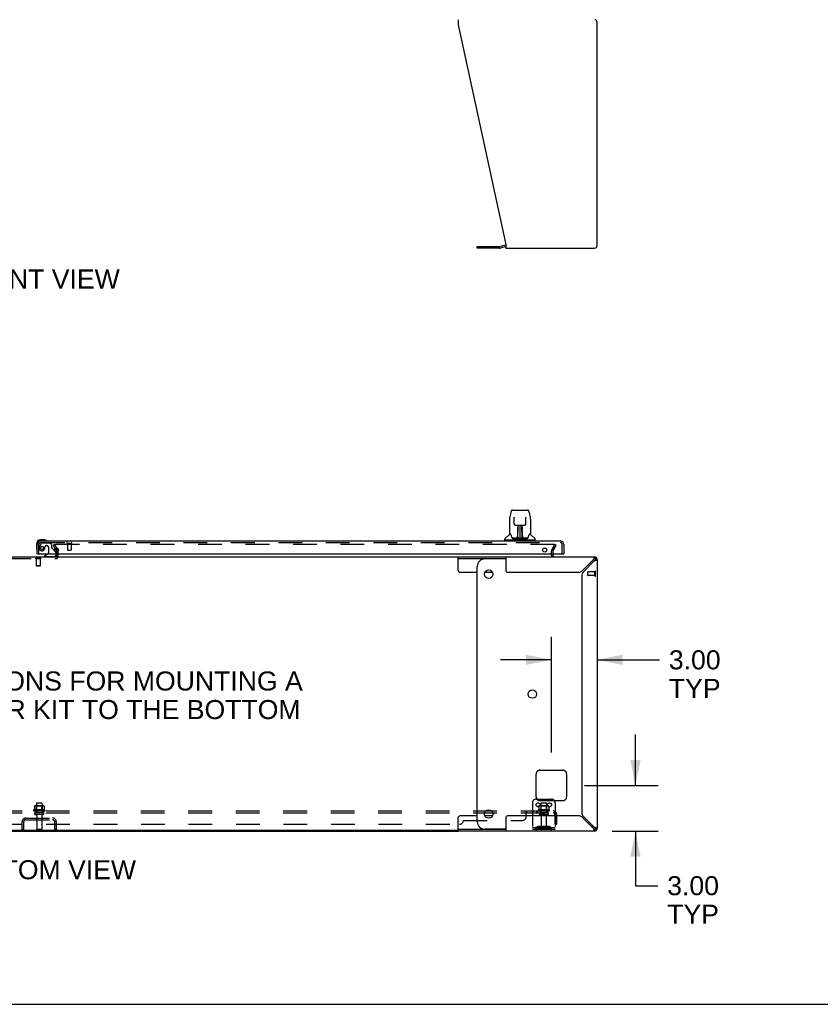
# Model space of a CAD drawing. Header units: inches. Extents: x 0 to 283, y 0 to 183.
# Tile 3 of 79: x 89 to 141, y 0 to 65. Entities that reach past the tile are written whole.
import ezdxf

# ---------------------------------------------------------------- set-up
doc = ezdxf.new("R2010")
doc.units = ezdxf.units.IN
doc.header["$LTSCALE"] = 15.583333
doc.header["$MEASUREMENT"] = 0
doc.linetypes.add('HIDDEN', pattern=[0.2, 0.1, -0.1])
doc.layers.get('0').update_dxf_attribs({"linetype": 'CONTINUOUS'})
for name, color, linetype in [('DEFAULT_2', 8, 'HIDDEN'), ('DIMENSIONS', 7, 'CONTINUOUS'), ('MAIN_DOOR_ASSEMBLY', 7, 'CONTINUOUS'), ('SUBPANEL', 7, 'CONTINUOUS')]:
    doc.layers.add(name, color=color, linetype=linetype)
doc.styles.get("Standard").update_dxf_attribs({"font": 'arial.ttf'})
doc.dimstyles.new('DIMSTYLE_1', dxfattribs={"dimtxt": 1.25, "dimasz": 1.666667, "dimexe": 0.09, "dimexo": 0.07, "dimgap": 0.0375, "dimtad": 0, "dimtih": 1, "dimtoh": 1, "dimzin": 4, "dimdsep": 46, "dimtxsty": 'Standard', "dimblk": '_FILLED', "dimblk1": '_FILLED', "dimblk2": '_FILLED', "dimcen": 0.09, "dimadec": 3, "dimazin": 1, "dimtfac": 1, "dimtdec": 3, "dimtofl": 0, "dimtmove": 0, "dimatfit": 3, "dimldrblk": '_FILLED', "dimfxl": 0, "dimtolj": 1, "dimtzin": 4, "dimarcsym": 0})

# ---------------------------------------------------------------- blocks, each defined once
blk = doc.blocks.new('_FILLED')
at = {"color": 0, "linetype": 'ByBlock'}
blk.add_solid([(0, 0), (-1, 0.2), (-1, -0.2)], dxfattribs=at)
blk = doc.blocks.new('*D12')
at = {"layer": 'DIMENSIONS', "color": 2, "linetype": 'Continuous'}
for p, q in [((123.7, 16.535), (123.7, 24.114)), ((123.7, 22.614), (120.367, 22.614)), ((126.7, 22.614), (130.784, 22.614))]:
    blk.add_line(p, q, dxfattribs=at)
at = {"layer": 'DIMENSIONS', "color": 2, "linetype": 'Continuous', "xscale": 1.6666666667, "yscale": 1.6666666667, "zscale": 1.6666666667}
blk.add_blockref('_FILLED', (123.7, 22.614), dxfattribs=at)
at = {"layer": 'DIMENSIONS', "color": 2, "linetype": 'Continuous', "xscale": 1.6666666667, "yscale": 1.6666666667, "zscale": 1.6666666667, "rotation": 180}
blk.add_blockref('_FILLED', (126.7, 22.614), dxfattribs=at)
at = {"layer": 'DIMENSIONS', "color": 2, "linetype": 'Continuous', "insert": (131.409, 23.239), "char_height": 1.25, "width": 3.39684, "attachment_point": 1, "line_spacing_factor": 0.9}
blk.add_mtext('3.00\\PTYP', dxfattribs=at)
blk = doc.blocks.new('*D13')
at = {"layer": 'DIMENSIONS', "color": 2, "linetype": 'Continuous'}
for p, q in [((129.218, 14.368), (129.218, 17.702)), ((125.867, 14.368), (130.718, 14.368)), ((127.678, 11.368), (130.718, 11.368)), ((129.218, 11.368), (129.218, 7.788)), ((129.218, 7.788), (130.676, 7.788))]:
    blk.add_line(p, q, dxfattribs=at)
at = {"layer": 'DIMENSIONS', "color": 2, "linetype": 'Continuous', "xscale": 1.6666666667, "yscale": 1.6666666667, "zscale": 1.6666666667}
for p, rotation in [((129.218, 14.368), 270), ((129.218, 11.368), 90)]:
    blk.add_blockref('_FILLED', p, dxfattribs=dict(at, rotation=rotation))
at = {"layer": 'DIMENSIONS', "color": 2, "linetype": 'Continuous', "insert": (131.301, 8.413), "char_height": 1.25, "width": 3.39684, "attachment_point": 1, "line_spacing_factor": 0.9}
blk.add_mtext('3.00\\PTYP', dxfattribs=at)

msp = doc.modelspace()

# ---------------------------------------------------------------- linework, layer by layer
at = {"color": 3, "linetype": 'Continuous'}
for p, q in [((117.577, 64.638), (117.577, 64.298)), ((117.577, 64.298), (120.7, 49.887)), ((126.7, 49.805), (126.7, 64.472)), ((120.683, 49.841), (120.334, 49.747)), ((120.7, 49.887), (120.7, 49.638)), ((118.831, 49.745), (120.318, 49.745)), ((120.7, 49.638), (126.533, 49.638)), ((117.577, 29.368), (126.533, 29.368)), ((120.7, 29.368), (120.7, 28.493)), ((123.804, 29.453), (123.804, 29.572)), ((126.457, 29.202), (125.688, 28.433)), ((125.764, 28.357), (126.533, 29.126)), ((126.585, 29.141), (126.609, 29.149)), ((126.7, 29.202), (126.7, 11.535)), ((120.825, 28.368), (125.533, 28.368)), ((125.7, 28.201), (125.7, 12.536)), ((125.533, 12.368), (120.825, 12.368)), ((125.688, 12.304), (126.457, 11.535)), ((126.533, 11.611), (125.764, 12.38)), ((120.7, 12.243), (120.7, 11.368)), ((62.823, 11.368), (117.577, 11.368)), ((126.533, 11.368), (117.577, 11.368)), ((126.473, 11.483), (126.48, 11.459))]:
    msp.add_line(p, q, dxfattribs=at)
at = {"color": 7, "linetype": 'Continuous'}
for p, q in [((118.831, 49.641), (118.831, 49.745)), ((120.318, 49.641), (118.831, 49.641)), ((120.7, 49.738), (120.361, 49.647)), ((91.028, 30.169), (91.028, 30.168)), ((91.028, 30.168), (91.029, 30.167)), ((91.028, 30.116), (91.028, 30.168)), ((91.131, 29.936), (91.201, 29.815)), ((91.221, 29.691), (91.221, 29.773)), ((62.823, 29.368), (117.577, 29.368)), ((91.221, 29.572), (91.221, 29.42)), ((91.221, 29.368), (91.221, 29.379)), ((117.577, 28.493), (117.577, 29.368)), ((117.577, 29.264), (120.7, 29.264)), ((120.7, 29.243), (119.331, 29.243)), ((123.731, 29.368), (123.814, 29.413)), ((126.533, 29.264), (126.533, 29.368)), ((126.651, 29.32), (126.578, 29.246)), ((126.7, 29.202), (126.596, 29.202)), ((118.831, 11.993), (118.831, 28.743)), ((117.702, 28.368), (118.831, 28.368)), ((119.33, 28.368), (119.833, 28.368)), ((118.831, 12.368), (117.702, 12.368)), ((119.833, 12.368), (119.33, 12.368)), ((117.577, 11.368), (117.577, 12.243)), ((117.577, 11.42), (62.823, 11.42)), ((120.7, 11.472), (117.577, 11.472)), ((120.7, 11.493), (119.331, 11.493)), ((126.533, 11.368), (126.533, 11.472)), ((126.651, 11.417), (126.578, 11.491)), ((126.596, 11.535), (126.7, 11.535)), ((0, 0), (283.333, 0))]:
    msp.add_line(p, q, dxfattribs=at)
for points in [[(91.028, 30.168), (91.028, 30.169), (91.029, 30.17), (91.029, 30.172), (91.03, 30.173), (91.031, 30.175), (91.032, 30.176), (91.033, 30.177), (91.035, 30.178), (91.036, 30.179), (91.038, 30.18)], [(91.03, 30.162), (91.029, 30.164), (91.029, 30.165), (91.029, 30.167), (91.028, 30.168)], [(91.032, 30.176), (91.031, 30.175), (91.03, 30.173)], [(91.04, 30.181), (91.038, 30.18), (91.036, 30.179), (91.035, 30.178), (91.033, 30.177)], [(91.04, 30.181), (91.042, 30.181), (91.043, 30.181)], [(91.213, 29.789), (91.21, 29.796), (91.207, 29.802), (91.204, 29.809), (91.201, 29.815)], [(91.221, 29.773), (91.22, 29.775), (91.219, 29.778), (91.218, 29.781), (91.217, 29.784), (91.215, 29.787), (91.213, 29.789)], [(126.495, 29.246), (126.488, 29.239), (126.48, 29.23), (126.473, 29.221), (126.465, 29.212), (126.457, 29.202)], [(126.533, 29.264), (126.526, 29.264), (126.518, 29.261), (126.511, 29.258), (126.503, 29.252), (126.495, 29.246)], [(126.533, 29.126), (126.543, 29.133), (126.553, 29.141), (126.562, 29.149), (126.57, 29.156), (126.578, 29.164), (126.584, 29.171), (126.589, 29.179), (126.593, 29.187), (126.595, 29.194), (126.596, 29.202)], [(126.457, 11.535), (126.465, 11.525), (126.473, 11.516), (126.48, 11.506), (126.488, 11.498), (126.495, 11.491), (126.503, 11.484), (126.511, 11.479), (126.518, 11.475), (126.526, 11.473), (126.533, 11.472)], [(126.578, 11.573), (126.57, 11.581), (126.562, 11.588), (126.553, 11.596), (126.543, 11.603), (126.533, 11.611)], [(126.596, 11.535), (126.595, 11.542), (126.593, 11.55), (126.589, 11.558), (126.584, 11.565), (126.578, 11.573)]]:
    msp.add_lwpolyline(points, dxfattribs=at)
at = {"color": 3, "linetype": 'Continuous'}
for points in [[(123.805, 29.399), (123.805, 29.399), (123.804, 29.398), (123.803, 29.397), (123.802, 29.396), (123.8, 29.394), (123.799, 29.393), (123.797, 29.392), (123.796, 29.39), (123.794, 29.389), (123.792, 29.388), (123.79, 29.386), (123.788, 29.384), (123.786, 29.383), (123.784, 29.381), (123.781, 29.38), (123.779, 29.378), (123.777, 29.377), (123.775, 29.376), (123.773, 29.375), (123.771, 29.374), (123.769, 29.373), (123.768, 29.372), (123.766, 29.372), (123.765, 29.371), (123.763, 29.371), (123.762, 29.37), (123.761, 29.37), (123.76, 29.369), (123.758, 29.369), (123.757, 29.369), (123.756, 29.369), (123.755, 29.369), (123.754, 29.369), (123.754, 29.368), (123.753, 29.368), (123.752, 29.368)], [(123.814, 29.413), (123.814, 29.413), (123.814, 29.413), (123.814, 29.413), (123.814, 29.412), (123.814, 29.412), (123.814, 29.412), (123.814, 29.412), (123.814, 29.411), (123.814, 29.411), (123.814, 29.411), (123.814, 29.41), (123.814, 29.41), (123.813, 29.41), (123.813, 29.409), (123.813, 29.409), (123.813, 29.408), (123.813, 29.408), (123.812, 29.408), (123.812, 29.407), (123.812, 29.407), (123.811, 29.406), (123.811, 29.405), (123.81, 29.405), (123.81, 29.404), (123.809, 29.404), (123.809, 29.403), (123.808, 29.402), (123.807, 29.401), (123.807, 29.401), (123.806, 29.4), (123.805, 29.399)], [(126.48, 29.278), (126.473, 29.253), (126.465, 29.228), (126.457, 29.202)], [(126.533, 29.368), (126.526, 29.366), (126.518, 29.36), (126.511, 29.35), (126.503, 29.337), (126.495, 29.32), (126.488, 29.3), (126.48, 29.278)], [(126.533, 29.126), (126.56, 29.133), (126.585, 29.141)], [(126.609, 29.149), (126.631, 29.156), (126.651, 29.164), (126.668, 29.171), (126.682, 29.179), (126.692, 29.187), (126.698, 29.194), (126.7, 29.202)], [(126.457, 11.535), (126.465, 11.509), (126.473, 11.483)], [(126.48, 11.459), (126.488, 11.437), (126.495, 11.417), (126.503, 11.4), (126.511, 11.387), (126.518, 11.377), (126.526, 11.37), (126.533, 11.368)], [(126.609, 11.588), (126.585, 11.596), (126.56, 11.603), (126.533, 11.611)], [(126.7, 11.535), (126.698, 11.542), (126.692, 11.55), (126.682, 11.558), (126.668, 11.565), (126.651, 11.573), (126.631, 11.581), (126.609, 11.588)]]:
    msp.add_lwpolyline(points, dxfattribs=at)
at = {"color": 7, "linetype": 'Continuous'}
for centre in [(119.581, 28.243), (122.448, 20.368), (119.581, 12.493)]:
    msp.add_circle(centre, 0.281, dxfattribs=at)
at = {"color": 3, "linetype": 'Continuous'}
for centre, radius, start, end in [((126.533, 64.472), 0.167, 0, 81), ((120.726, 49.68), 0.167, 98.96098, 105), ((126.533, 49.805), 0.167, 270, 360), ((120.318, 49.807), 0.0625, 270, 285), ((91.171, 29.418), 0.05, 279.97403, 350.02597), ((123.889, 29.453), 0.085, 180, 270), ((126.533, 29.202), 0.167, 0, 90), ((120.825, 28.493), 0.125, 180, 270), ((125.533, 28.588), 0.22, 270, 315), ((125.92, 28.201), 0.22, 135, 180), ((120.825, 12.243), 0.125, 90, 180), ((125.533, 12.148), 0.22, 45, 90), ((125.92, 12.536), 0.22, 180, 225), ((126.533, 11.535), 0.167, 270, 360)]:
    msp.add_arc(centre, radius, start, end, dxfattribs=at)
at = {"color": 7, "linetype": 'Continuous'}
for centre, radius, start, end in [((120.318, 49.807), 0.167, 270, 285), ((91.171, 29.418), 0.05, 270, 279.97403), ((91.191, 29.398), 0.03, 270, 342), ((91.171, 29.418), 0.05, 350.02597, 360), ((119.331, 28.743), 0.5, 90, 180), ((123.889, 29.453), 0.189, 180, 206.72804), ((126.533, 29.202), 0.0625, 0, 90), ((117.702, 28.493), 0.125, 180, 270), ((117.702, 12.243), 0.125, 90, 180), ((119.331, 11.993), 0.5, 180, 270), ((126.073, 11.993), 0.5, 308.93779, 321.30402), ((126.533, 11.535), 0.0625, 270, 360)]:
    msp.add_arc(centre, radius, start, end, dxfattribs=at)
at = {"layer": 'DEFAULT_2', "color": 8, "linetype": 'HIDDEN'}
for p, q in [((91.11, 30.181), (91.02, 30.129)), ((91.217, 29.789), (91.02, 30.129)), ((123.882, 30.181), (91.043, 30.181)), ((91.307, 29.841), (91.11, 30.181)), ((91.221, 29.572), (91.221, 29.773)), ((91.325, 29.418), (91.325, 29.773)), ((123.7, 29.453), (123.7, 29.773)), ((123.718, 29.841), (123.914, 30.181)), ((123.9, 30.156), (123.718, 29.841)), ((123.804, 29.572), (123.804, 29.773)), ((123.808, 29.789), (124.005, 30.129)), ((124.005, 30.129), (123.914, 30.181)), ((87.979, 29.264), (91.171, 29.264)), ((89.84, 29.268), (89.84, 29.25)), ((90.177, 29.268), (89.84, 29.268)), ((90.177, 29.25), (89.84, 29.25)), ((89.885, 29.25), (89.885, 28.778)), ((90.133, 29.25), (90.133, 28.778)), ((90.177, 29.268), (90.177, 29.25)), ((91.221, 29.418), (91.221, 29.42)), ((89.895, 28.768), (89.885, 28.778)), ((90.133, 28.778), (89.885, 28.778)), ((90.123, 28.768), (89.895, 28.768)), ((90.123, 28.768), (90.133, 28.778)), ((126.096, 28.15), (126.096, 28.378)), ((126.553, 28.388), (126.106, 28.388)), ((126.553, 28.14), (126.106, 28.14)), ((126.553, 28.122), (126.553, 28.406)), ((126.596, 28.122), (126.596, 28.406)), ((122.7, 13.618), (122.7, 15.118)), ((122.95, 15.368), (124.45, 15.368)), ((124.7, 15.118), (124.7, 13.618)), ((89.756, 13.012), (89.756, 12.794)), ((90.331, 13.033), (89.819, 13.033)), ((89.891, 13.013), (89.871, 13.033)), ((89.887, 13.167), (89.887, 12.572)), ((90.258, 13.013), (89.891, 13.013)), ((89.891, 12.717), (89.891, 13.013)), ((90.232, 13.197), (89.917, 13.197)), ((90.258, 13.013), (90.278, 13.033)), ((90.258, 12.717), (90.258, 13.013)), ((90.262, 13.167), (90.262, 12.572)), ((90.394, 13.012), (90.394, 12.794)), ((122.45, 13.222), (122.45, 11.472)), ((122.7, 13.472), (123.7, 13.472)), ((122.881, 13.012), (122.881, 12.794)), ((123.456, 13.033), (122.944, 13.033)), ((124.45, 13.368), (122.95, 13.368)), ((123.016, 13.013), (122.996, 13.033)), ((123.012, 13.167), (123.012, 12.572)), ((123.383, 13.013), (123.016, 13.013)), ((123.016, 12.717), (123.016, 13.013)), ((123.357, 13.197), (123.042, 13.197)), ((123.383, 13.013), (123.403, 13.033)), ((123.383, 12.717), (123.383, 13.013)), ((123.387, 13.167), (123.387, 12.572)), ((123.519, 13.012), (123.519, 12.794)), ((123.95, 13.222), (123.95, 11.472)), ((90.431, 12.767), (89.719, 12.767)), ((89.741, 12.697), (90.409, 12.697)), ((90.332, 12.572), (89.817, 12.572)), ((90.332, 12.462), (89.817, 12.462)), ((89.891, 12.717), (89.871, 12.697)), ((90.258, 12.717), (89.891, 12.717)), ((89.91, 12.4), (89.91, 11.502)), ((90.24, 12.4), (90.24, 11.502)), ((90.258, 12.717), (90.278, 12.697)), ((123.556, 12.767), (122.844, 12.767)), ((122.866, 12.697), (123.534, 12.697)), ((123.457, 12.572), (122.942, 12.572)), ((123.457, 12.462), (122.942, 12.462)), ((123.016, 12.717), (122.996, 12.697)), ((123.383, 12.717), (123.016, 12.717)), ((123.035, 12.4), (123.035, 11.502)), ((123.365, 12.4), (123.365, 11.502)), ((123.383, 12.717), (123.403, 12.697)), ((88.95, 11.472), (88.95, 11.976)), ((89.054, 11.976), (89.054, 11.472)), ((89.196, 12.222), (90.953, 12.222)), ((89.196, 12.118), (90.953, 12.118)), ((90.241, 12.222), (90.241, 12.118)), ((91.096, 11.472), (91.096, 11.976)), ((91.2, 11.472), (91.2, 11.976)), ((122.793, 11.645), (122.725, 11.596)), ((123.54, 11.666), (122.859, 11.666)), ((123.025, 11.666), (123.025, 11.562)), ((123.375, 11.666), (123.375, 11.562)), ((123.607, 11.645), (123.675, 11.596)), ((88.95, 11.472), (89.054, 11.472)), ((90.21, 11.472), (89.94, 11.472)), ((91.2, 11.472), (91.096, 11.472)), ((123.95, 11.576), (122.45, 11.576)), ((123.95, 11.472), (122.45, 11.472)), ((122.854, 11.561), (122.786, 11.512)), ((123.54, 11.562), (122.859, 11.562)), ((123.546, 11.561), (123.614, 11.512))]:
    msp.add_line(p, q, dxfattribs=at)
for points in [[(123.901, 30.171), (123.899, 30.173), (123.898, 30.174), (123.897, 30.176), (123.895, 30.177), (123.893, 30.178), (123.891, 30.179), (123.889, 30.18), (123.887, 30.18), (123.885, 30.181), (123.882, 30.181)], [(123.902, 30.164), (123.902, 30.163), (123.902, 30.161), (123.902, 30.16), (123.901, 30.158), (123.9, 30.156)], [(123.901, 30.171), (123.901, 30.169), (123.902, 30.167), (123.902, 30.165), (123.902, 30.164)], [(89.762, 13.021), (89.761, 13.02), (89.759, 13.019), (89.758, 13.018), (89.757, 13.017), (89.757, 13.015), (89.756, 13.013), (89.756, 13.012)], [(90.388, 13.021), (90.389, 13.02), (90.391, 13.019), (90.392, 13.018), (90.393, 13.017), (90.393, 13.015), (90.394, 13.013), (90.394, 13.012)], [(122.887, 13.021), (122.886, 13.02), (122.884, 13.019), (122.883, 13.018), (122.882, 13.017), (122.882, 13.015), (122.881, 13.013), (122.881, 13.012)], [(123.513, 13.021), (123.514, 13.02), (123.516, 13.019), (123.517, 13.018), (123.518, 13.017), (123.518, 13.015), (123.519, 13.013), (123.519, 13.012)], [(89.756, 12.794), (89.756, 12.793), (89.756, 12.791), (89.755, 12.79), (89.755, 12.79), (89.755, 12.789), (89.754, 12.788), (89.754, 12.788), (89.754, 12.787), (89.753, 12.787), (89.753, 12.787), (89.753, 12.786), (89.752, 12.786), (89.752, 12.786), (89.752, 12.786), (89.752, 12.786), (89.751, 12.785), (89.751, 12.785), (89.751, 12.785)], [(90.399, 12.785), (90.399, 12.785), (90.399, 12.785), (90.398, 12.786), (90.398, 12.786), (90.398, 12.786), (90.397, 12.786), (90.397, 12.786), (90.397, 12.787), (90.397, 12.787), (90.396, 12.787), (90.396, 12.788), (90.395, 12.788), (90.395, 12.789), (90.395, 12.79), (90.394, 12.79), (90.394, 12.791), (90.394, 12.793), (90.394, 12.794)], [(122.881, 12.794), (122.881, 12.793), (122.881, 12.791), (122.88, 12.79), (122.88, 12.79), (122.88, 12.789), (122.879, 12.788), (122.879, 12.788), (122.879, 12.787), (122.878, 12.787), (122.878, 12.787), (122.878, 12.786), (122.877, 12.786), (122.877, 12.786), (122.877, 12.786), (122.877, 12.786), (122.876, 12.785), (122.876, 12.785), (122.876, 12.785)], [(123.524, 12.785), (123.524, 12.785), (123.524, 12.785), (123.523, 12.786), (123.523, 12.786), (123.523, 12.786), (123.522, 12.786), (123.522, 12.786), (123.522, 12.787), (123.522, 12.787), (123.521, 12.787), (123.521, 12.788), (123.52, 12.788), (123.52, 12.789), (123.52, 12.79), (123.519, 12.79), (123.519, 12.791), (123.519, 12.793), (123.519, 12.794)]]:
    msp.add_lwpolyline(points, dxfattribs=at)
for centre in [(122.825, 13.097), (123.575, 13.097)]:
    msp.add_circle(centre, 0.128, dxfattribs=at)
for centre, radius, start, end in [((91.188, 29.773), 0.033, 0, 30), ((91.188, 29.773), 0.137, 0, 30), ((123.837, 29.773), 0.137, 150, 180), ((123.837, 29.773), 0.033, 150, 180), ((91.171, 29.418), 0.154, 270, 360), ((126.106, 28.378), 0.01, 90, 180), ((126.106, 28.15), 0.01, 180, 270), ((126.574, 28.406), 0.0215, 360, 180), ((126.574, 28.122), 0.0215, 180, 0), ((122.95, 15.118), 0.25, 90, 180), ((124.45, 15.118), 0.25, 0, 90), ((122.95, 13.618), 0.25, 180, 270), ((124.45, 13.618), 0.25, 270, 360), ((89.819, 12.892), 0.141, 90, 113.95), ((89.917, 13.167), 0.03, 90, 180), ((90.232, 13.167), 0.03, 0, 90), ((90.331, 12.892), 0.141, 66.05, 90), ((122.7, 13.222), 0.25, 90, 180), ((122.944, 12.892), 0.141, 90, 113.95), ((123.042, 13.167), 0.03, 90, 180), ((123.357, 13.167), 0.03, 0, 90), ((123.456, 12.892), 0.141, 66.05, 90), ((123.7, 13.222), 0.25, 0, 90), ((89.741, 12.736), 0.0384, 124.44966, 270), ((90.075, 12.167), 0.698, 117.6814, 120.66313), ((89.817, 12.517), 0.055, 90, 270), ((89.847, 12.4), 0.0625, 0, 90), ((90.302, 12.4), 0.0625, 90, 180), ((90.332, 12.517), 0.055, 270, 90), ((90.075, 12.167), 0.698, 59.33687, 62.3186), ((90.409, 12.736), 0.0384, 270, 55.55034), ((122.866, 12.736), 0.0384, 124.44966, 270), ((123.2, 12.167), 0.698, 117.6814, 120.66313), ((122.942, 12.517), 0.055, 90, 270), ((122.972, 12.4), 0.0625, 0, 90), ((123.427, 12.4), 0.0625, 90, 180), ((123.457, 12.517), 0.055, 270, 90), ((123.2, 12.167), 0.698, 59.33687, 62.3186), ((123.534, 12.736), 0.0384, 270, 55.55034), ((89.196, 11.976), 0.246, 90, 180), ((89.196, 11.976), 0.142, 90, 180), ((90.953, 11.976), 0.246, 0, 90), ((90.953, 11.976), 0.142, 0, 90), ((122.859, 11.552), 0.114, 90, 125.75389), ((123.54, 11.552), 0.114, 54.24611, 90), ((89.94, 11.502), 0.03, 180, 270), ((90.21, 11.502), 0.03, 270, 360), ((122.664, 11.68), 0.104, 270, 305.75389), ((122.664, 11.68), 0.208, 270, 305.75389), ((122.859, 11.552), 0.01, 90, 125.75389), ((123.065, 11.502), 0.03, 180, 270), ((123.335, 11.502), 0.03, 270, 360), ((123.54, 11.552), 0.01, 54.24611, 90), ((123.736, 11.68), 0.208, 234.24611, 270), ((123.736, 11.68), 0.104, 234.24611, 270)]:
    msp.add_arc(centre, radius, start, end, dxfattribs=at)
at = {"layer": 'MAIN_DOOR_ASSEMBLY', "color": 7, "linetype": 'Continuous'}
for p, q in [((121.153, 32.442), (122.122, 32.442)), ((120.948, 31.839), (120.948, 30.875)), ((120.948, 31.839), (120.948, 31.839)), ((121.029, 32.288), (120.964, 31.982)), ((121.25, 31.978), (121.25, 31.974)), ((121.25, 31.974), (121.25, 31.969)), ((121.25, 31.969), (121.25, 31.963)), ((121.25, 31.963), (121.25, 31.953)), ((121.258, 31.536), (121.25, 31.953)), ((122.017, 31.536), (122.025, 31.958)), ((122.025, 31.967), (122.025, 31.972)), ((122.025, 31.958), (122.025, 31.967)), ((122.246, 32.288), (122.311, 31.982)), ((122.326, 31.839), (122.326, 30.875)), ((121.338, 31.458), (121.398, 31.458)), ((121.439, 31.459), (121.836, 31.459)), ((121.487, 31.255), (121.488, 31.289)), ((121.487, 31.218), (121.487, 31.255)), ((121.487, 31.18), (121.487, 31.218)), ((121.488, 31.289), (121.488, 31.319)), ((121.494, 31.104), (121.495, 31.179)), ((121.498, 31.459), (121.495, 31.104)), ((121.495, 31.324), (121.495, 31.293)), ((121.495, 31.293), (121.495, 31.258)), ((121.495, 31.258), (121.495, 31.219)), ((121.495, 31.219), (121.495, 31.179)), ((121.495, 31.104), (121.495, 31.084)), ((121.495, 31.084), (121.495, 31.076)), ((121.495, 31.076), (121.496, 31.076)), ((121.511, 31.222), (121.496, 31.222)), ((121.496, 31.215), (121.511, 31.216)), ((121.496, 31.076), (121.496, 30.999)), ((121.5, 30.599), (121.515, 31.459)), ((121.524, 31.459), (121.523, 31.454)), ((121.523, 31.454), (121.523, 31.405)), ((121.637, 31.459), (121.637, 30.588)), ((121.752, 31.405), (121.751, 31.459)), ((121.775, 30.599), (121.76, 31.459)), ((121.779, 31.222), (121.764, 31.222)), ((121.764, 31.216), (121.779, 31.215)), ((121.78, 31.104), (121.777, 31.459)), ((121.779, 31.076), (121.779, 30.999)), ((121.78, 31.239), (121.78, 31.276)), ((121.78, 31.2), (121.78, 31.239)), ((121.781, 31.104), (121.78, 31.2)), ((121.78, 31.084), (121.78, 31.104)), ((121.78, 31.076), (121.78, 31.084)), ((121.781, 31.085), (121.781, 31.095)), ((121.781, 31.057), (121.781, 31.085)), ((121.787, 31.319), (121.787, 31.289)), ((121.787, 31.289), (121.788, 31.255)), ((121.788, 31.255), (121.788, 31.218)), ((121.788, 31.218), (121.788, 31.18)), ((121.877, 31.458), (121.937, 31.458)), ((90.409, 30.486), (90.153, 30.486)), ((90.196, 30.426), (90.153, 30.426)), ((90.447, 30.484), (90.409, 30.486)), ((90.545, 30.44), (90.538, 30.441)), ((120.634, 30.474), (120.634, 30.528)), ((122.634, 30.466), (120.641, 30.466)), ((120.94, 30.851), (120.645, 30.556)), ((120.693, 30.466), (120.693, 30.426)), ((121.017, 30.867), (120.956, 30.867)), ((120.961, 30.859), (121.023, 30.859)), ((121.02, 30.865), (121.02, 30.863)), ((121.485, 30.592), (121.152, 30.592)), ((121.173, 30.584), (122.102, 30.584)), ((121.483, 30.611), (121.486, 30.933)), ((121.486, 30.592), (121.485, 30.592)), ((121.493, 30.907), (121.486, 30.907)), ((121.487, 30.588), (121.486, 30.589)), ((121.489, 30.593), (121.49, 30.591)), ((121.491, 30.611), (121.493, 30.907)), ((121.493, 30.614), (121.494, 30.624)), ((121.493, 30.606), (121.493, 30.614)), ((121.493, 30.605), (121.493, 30.606)), ((121.493, 30.604), (121.493, 30.605)), ((121.493, 30.603), (121.493, 30.604)), ((121.493, 30.602), (121.493, 30.603)), ((121.494, 30.653), (121.496, 30.744)), ((121.494, 30.624), (121.494, 30.653)), ((121.494, 30.624), (121.494, 30.6)), ((121.496, 30.999), (121.496, 30.999)), ((121.496, 30.992), (121.496, 30.999)), ((121.498, 30.992), (121.496, 30.992)), ((121.496, 30.98), (121.496, 30.992)), ((121.496, 30.989), (121.504, 30.989)), ((121.496, 30.744), (121.496, 30.979)), ((121.499, 30.589), (121.504, 30.584)), ((121.51, 30.667), (121.501, 30.667)), ((121.504, 30.592), (121.502, 30.592)), ((121.51, 30.667), (121.509, 30.59)), ((121.509, 30.59), (121.637, 30.588)), ((121.766, 30.59), (121.637, 30.588)), ((121.774, 30.667), (121.765, 30.667)), ((121.766, 30.59), (121.765, 30.667)), ((121.77, 30.584), (121.776, 30.589)), ((121.771, 30.989), (121.779, 30.989)), ((121.773, 30.592), (121.771, 30.592)), ((121.779, 30.992), (121.777, 30.992)), ((121.779, 30.999), (121.779, 30.997)), ((121.779, 30.997), (121.779, 30.986)), ((121.779, 30.986), (121.779, 30.983)), ((121.779, 30.983), (121.779, 30.982)), ((121.779, 30.744), (121.779, 30.98)), ((121.779, 30.744), (121.781, 30.653)), ((121.781, 30.653), (121.781, 30.625)), ((121.781, 30.625), (121.782, 30.613)), ((121.781, 30.6), (121.781, 30.624)), ((121.781, 30.6), (121.781, 30.598)), ((121.782, 30.907), (121.784, 30.611)), ((121.782, 30.613), (121.782, 30.61)), ((121.782, 30.61), (121.782, 30.607)), ((121.782, 30.607), (121.782, 30.605)), ((121.782, 30.605), (121.782, 30.604)), ((121.782, 30.604), (121.782, 30.603)), ((121.782, 30.603), (121.782, 30.602)), ((121.782, 30.602), (121.782, 30.601)), ((121.785, 30.594), (121.786, 30.593)), ((121.785, 30.591), (121.785, 30.593)), ((121.787, 30.586), (121.788, 30.588)), ((121.789, 30.933), (121.792, 30.611)), ((122.123, 30.592), (121.79, 30.592)), ((122.25, 30.856), (122.254, 30.863)), ((122.252, 30.859), (122.314, 30.859)), ((122.254, 30.863), (122.254, 30.863)), ((122.258, 30.867), (122.258, 30.868)), ((122.319, 30.867), (122.258, 30.867)), ((122.335, 30.851), (122.63, 30.556)), ((122.582, 30.466), (122.582, 30.426)), ((122.641, 30.474), (122.641, 30.528)), ((89.89, 30.223), (89.89, 29.967)), ((89.89, 29.967), (89.893, 29.929)), ((89.935, 29.838), (89.937, 29.832)), ((91.069, 29.799), (91.15, 29.719)), ((89.97, 29.572), (89.95, 29.572)), ((90.63, 29.545), (90.392, 29.407)), ((90.392, 29.368), (90.392, 29.407)), ((91.179, 29.572), (91.179, 29.525)), ((124.492, 29.572), (124.512, 29.572))]:
    msp.add_line(p, q, dxfattribs=at)
at = {"layer": 'MAIN_DOOR_ASSEMBLY', "color": 3, "linetype": 'Continuous'}
for p, q in [((90.196, 30.426), (124.266, 30.426)), ((89.95, 29.572), (89.95, 30.18)), ((124.512, 30.18), (124.512, 29.572)), ((89.97, 29.572), (124.492, 29.572))]:
    msp.add_line(p, q, dxfattribs=at)
at = {"layer": 'MAIN_DOOR_ASSEMBLY', "color": 8, "linetype": 'HIDDEN'}
for p, q in [((90.054, 29.572), (90.054, 30.18)), ((90.23, 30.268), (90.129, 30.124)), ((90.196, 30.322), (124.266, 30.322)), ((90.295, 30.301), (90.746, 30.301)), ((90.451, 30.011), (90.451, 30.023)), ((90.582, 30.109), (90.549, 30.109)), ((90.68, 30.011), (90.68, 29.632)), ((90.872, 30.175), (90.746, 30.301)), ((90.872, 30.175), (90.872, 29.996)), ((90.93, 29.938), (91.069, 29.799)), ((91.912, 30.279), (92.196, 30.279)), ((91.93, 30.279), (91.93, 29.832)), ((91.94, 29.822), (92.168, 29.822)), ((92.178, 30.279), (92.178, 29.832)), ((124.408, 29.572), (124.408, 30.18)), ((91.022, 29.368), (90.392, 29.368)), ((91.179, 29.648), (91.179, 29.572))]:
    msp.add_line(p, q, dxfattribs=at)
at = {"layer": 'MAIN_DOOR_ASSEMBLY', "color": 7, "linetype": 'Continuous'}
for points in [[(121.153, 32.442), (121.149, 32.442), (121.136, 32.441), (121.123, 32.437), (121.111, 32.432), (121.099, 32.425), (121.089, 32.417), (121.08, 32.409), (121.072, 32.399), (121.065, 32.388), (121.058, 32.377), (121.052, 32.364), (121.047, 32.351), (121.041, 32.336), (121.036, 32.319), (121.032, 32.301), (121.029, 32.288)], [(122.246, 32.288), (122.243, 32.301), (122.238, 32.319), (122.233, 32.336), (122.228, 32.351), (122.223, 32.365), (122.217, 32.377), (122.21, 32.389), (122.203, 32.399), (122.195, 32.409), (122.185, 32.418), (122.175, 32.426), (122.164, 32.432), (122.151, 32.437), (122.138, 32.441), (122.125, 32.442), (122.122, 32.442)], [(120.964, 31.982), (120.958, 31.952), (120.952, 31.912), (120.949, 31.872), (120.948, 31.839)], [(121.249, 31.981), (121.249, 31.982), (121.249, 31.981), (121.249, 31.981), (121.249, 31.98), (121.25, 31.979), (121.25, 31.978)], [(122.025, 31.972), (122.025, 31.976), (122.025, 31.978), (122.025, 31.979), (122.025, 31.98), (122.026, 31.981), (122.026, 31.981)], [(122.326, 31.839), (122.326, 31.872), (122.322, 31.912), (122.317, 31.952), (122.311, 31.982)], [(121.258, 31.536), (121.258, 31.529), (121.26, 31.518), (121.263, 31.507), (121.268, 31.497), (121.275, 31.488), (121.282, 31.48), (121.291, 31.473), (121.3, 31.467), (121.311, 31.462), (121.321, 31.459), (121.332, 31.458), (121.337, 31.458)], [(121.398, 31.458), (121.407, 31.458), (121.419, 31.458), (121.43, 31.459), (121.439, 31.459)], [(121.487, 31.008), (121.487, 31.031), (121.487, 31.052), (121.487, 31.071), (121.487, 31.089)], [(121.495, 31.324), (121.495, 31.323), (121.494, 31.322), (121.493, 31.32), (121.492, 31.319), (121.49, 31.319), (121.488, 31.319)], [(121.495, 31.084), (121.495, 31.084), (121.496, 31.08), (121.496, 31.076)], [(121.78, 31.276), (121.779, 31.309), (121.779, 31.324)], [(121.779, 31.076), (121.779, 31.08), (121.78, 31.084), (121.78, 31.084)], [(121.782, 30.907), (121.781, 30.986), (121.781, 31.011), (121.781, 31.035), (121.781, 31.057)], [(121.788, 31.089), (121.788, 31.071), (121.788, 31.052), (121.788, 31.031), (121.788, 31.008), (121.788, 30.984), (121.789, 30.933)], [(121.836, 31.459), (121.845, 31.459), (121.856, 31.458), (121.868, 31.458), (121.876, 31.458)], [(121.938, 31.458), (121.944, 31.458), (121.955, 31.46), (121.966, 31.463), (121.976, 31.467), (121.985, 31.473), (121.994, 31.481), (122.001, 31.489), (122.007, 31.499), (122.012, 31.509), (122.015, 31.52), (122.017, 31.53), (122.017, 31.536)], [(121.017, 30.868), (121.016, 30.868), (121.016, 30.868), (121.017, 30.867)], [(121.017, 30.867), (121.017, 30.867), (121.018, 30.866), (121.019, 30.865), (121.02, 30.865)], [(121.02, 30.865), (121.019, 30.866), (121.018, 30.866), (121.018, 30.867), (121.018, 30.867), (121.018, 30.867)], [(121.026, 30.859), (121.024, 30.861), (121.023, 30.862), (121.021, 30.863), (121.02, 30.864), (121.02, 30.865)], [(121.02, 30.863), (121.024, 30.857), (121.038, 30.828), (121.053, 30.793), (121.068, 30.75), (121.084, 30.702), (121.099, 30.655)], [(121.099, 30.655), (121.102, 30.647), (121.107, 30.634), (121.111, 30.624), (121.116, 30.615), (121.122, 30.608)], [(121.122, 30.608), (121.127, 30.602), (121.134, 30.597), (121.141, 30.593), (121.149, 30.592), (121.151, 30.592)], [(121.486, 30.589), (121.486, 30.589), (121.485, 30.589), (121.485, 30.588), (121.484, 30.588), (121.483, 30.587), (121.482, 30.587)], [(121.483, 30.592), (121.485, 30.592), (121.487, 30.593), (121.488, 30.594), (121.489, 30.596), (121.49, 30.598), (121.491, 30.6)], [(121.486, 30.933), (121.486, 30.959), (121.487, 31.008)], [(121.493, 30.6), (121.492, 30.598), (121.492, 30.596), (121.49, 30.594), (121.489, 30.593), (121.487, 30.592), (121.486, 30.592)], [(121.486, 30.592), (121.487, 30.592), (121.488, 30.593), (121.489, 30.593)], [(121.489, 30.593), (121.49, 30.594), (121.491, 30.595), (121.492, 30.596), (121.492, 30.597), (121.492, 30.598), (121.492, 30.598), (121.492, 30.598), (121.493, 30.599), (121.493, 30.599), (121.493, 30.599), (121.493, 30.6), (121.493, 30.6), (121.493, 30.6), (121.493, 30.6), (121.493, 30.601), (121.493, 30.601), (121.493, 30.601), (121.493, 30.602)], [(121.49, 30.593), (121.491, 30.594), (121.493, 30.596)], [(121.493, 30.596), (121.493, 30.598), (121.494, 30.6)], [(121.499, 30.592), (121.498, 30.593), (121.497, 30.593), (121.496, 30.594), (121.495, 30.594), (121.495, 30.595), (121.494, 30.596), (121.493, 30.597), (121.493, 30.597)], [(121.493, 30.596), (121.493, 30.595), (121.493, 30.594), (121.495, 30.592), (121.496, 30.591), (121.498, 30.59), (121.499, 30.589)], [(121.502, 30.592), (121.502, 30.592), (121.501, 30.592), (121.5, 30.592), (121.499, 30.592)], [(121.775, 30.592), (121.774, 30.592), (121.773, 30.592)], [(121.782, 30.597), (121.781, 30.596), (121.781, 30.595), (121.78, 30.595), (121.779, 30.594), (121.778, 30.593), (121.777, 30.592), (121.775, 30.592)], [(121.776, 30.589), (121.777, 30.59), (121.778, 30.591), (121.779, 30.592), (121.78, 30.592), (121.781, 30.593), (121.782, 30.594), (121.782, 30.595), (121.782, 30.595)], [(121.779, 30.982), (121.779, 30.981), (121.779, 30.981), (121.779, 30.98)], [(121.781, 30.598), (121.782, 30.596), (121.783, 30.594), (121.785, 30.593), (121.785, 30.593)], [(121.782, 30.601), (121.782, 30.601), (121.782, 30.6), (121.782, 30.6), (121.782, 30.6), (121.782, 30.6), (121.782, 30.599), (121.782, 30.599), (121.782, 30.599), (121.782, 30.598), (121.783, 30.598), (121.783, 30.597), (121.783, 30.597), (121.783, 30.596), (121.784, 30.595), (121.785, 30.594)], [(121.784, 30.6), (121.785, 30.598), (121.785, 30.596), (121.787, 30.594), (121.788, 30.593), (121.79, 30.592), (121.792, 30.592)], [(121.786, 30.593), (121.787, 30.592), (121.788, 30.592)], [(121.787, 30.586), (121.787, 30.586), (121.787, 30.585), (121.787, 30.585), (121.788, 30.585), (121.788, 30.585), (121.789, 30.585), (121.789, 30.585), (121.79, 30.585), (121.79, 30.586), (121.791, 30.586), (121.792, 30.586), (121.793, 30.587)], [(121.788, 30.592), (121.79, 30.592), (121.79, 30.592)], [(122.124, 30.592), (122.125, 30.592), (122.133, 30.593), (122.14, 30.597), (122.147, 30.601), (122.153, 30.607)], [(122.153, 30.607), (122.158, 30.615), (122.163, 30.623), (122.168, 30.634), (122.173, 30.646), (122.176, 30.655)], [(122.176, 30.655), (122.19, 30.701), (122.206, 30.749), (122.221, 30.791), (122.236, 30.827), (122.25, 30.856)], [(122.255, 30.865), (122.255, 30.864), (122.254, 30.863), (122.252, 30.862), (122.251, 30.861), (122.249, 30.859)], [(122.254, 30.863), (122.255, 30.864), (122.255, 30.865)], [(122.255, 30.865), (122.256, 30.865), (122.257, 30.866), (122.258, 30.867), (122.258, 30.867)], [(122.257, 30.867), (122.257, 30.867), (122.257, 30.867), (122.256, 30.866), (122.256, 30.866), (122.255, 30.865)]]:
    msp.add_lwpolyline(points, dxfattribs=at)
at = {"layer": 'MAIN_DOOR_ASSEMBLY', "color": 8, "linetype": 'HIDDEN'}
msp.add_circle((90.254, 29.959), 0.101, dxfattribs=at)
at = {"layer": 'MAIN_DOOR_ASSEMBLY', "color": 3, "linetype": 'Continuous'}
for centre in [(91.2, 29.822), (123.262, 29.822)]:
    msp.add_circle(centre, 0.133, dxfattribs=at)
at = {"layer": 'MAIN_DOOR_ASSEMBLY', "color": 7, "linetype": 'Continuous'}
for centre, radius, start, end in [((90.153, 30.223), 0.263, 90, 180), ((90.153, 30.223), 0.203, 90, 180), ((90.409, 30.236), 0.25, 59.11011, 90), ((90.53, 30.441), 0.015, 270, 353.62041), ((90.53, 30.438), 0.015, 6.37959, 59.11011), ((120.673, 30.528), 0.0394, 135, 180), ((120.641, 30.474), 0.00787, 180, 270), ((120.961, 30.83), 0.0295, 90, 135), ((120.956, 30.875), 0.00787, 180, 270), ((121.497, 30.592), 0.00787, 182, 258.86947), ((121.498, 30.983), 0.00886, 359, 89), ((121.509, 30.599), 0.00886, 179.00263, 269), ((121.766, 30.599), 0.00886, 271, 1), ((121.777, 30.983), 0.00886, 91, 181), ((121.778, 30.592), 0.00787, 281.13294, 358), ((122.314, 30.83), 0.0295, 45, 90), ((122.319, 30.875), 0.00787, 270, 360), ((122.602, 30.528), 0.0394, 0, 45), ((122.634, 30.474), 0.00787, 270, 360), ((90.14, 29.967), 0.25, 180, 210.88989), ((89.938, 29.846), 0.015, 210.88989, 263.62041), ((89.935, 29.846), 0.015, 276.37959, 360), ((90.58, 29.632), 0.1, 300.09201, 323.45319), ((91.022, 29.525), 0.157, 270, 360), ((91.079, 29.648), 0.1, 27.01754, 45)]:
    msp.add_arc(centre, radius, start, end, dxfattribs=at)
at = {"layer": 'MAIN_DOOR_ASSEMBLY', "color": 3, "linetype": 'Continuous'}
for centre, start, end in [((90.196, 30.18), 90, 180), ((124.266, 30.18), 0, 90)]:
    msp.add_arc(centre, 0.246, start, end, dxfattribs=at)
at = {"layer": 'MAIN_DOOR_ASSEMBLY', "color": 8, "linetype": 'HIDDEN'}
for centre, radius, start, end in [((90.196, 30.18), 0.142, 90, 180), ((90.254, 29.959), 0.187, 163.15611, 342.15176), ((90.444, 29.902), 0.386, 144.9, 163.15611), ((90.295, 30.222), 0.079, 90, 144.9), ((90.058, 30.023), 0.393, 342.07023, 358.3395), ((90.549, 30.011), 0.098, 90, 180), ((90.582, 30.011), 0.098, 0, 90), ((90.911, 29.996), 0.039, 180, 248.39038), ((90.86, 29.867), 0.1, 45, 68.39038), ((91.912, 30.301), 0.0215, 90, 270), ((91.94, 29.832), 0.01, 180, 270), ((92.168, 29.832), 0.01, 270, 360), ((92.196, 30.301), 0.0215, 270, 90), ((124.266, 30.18), 0.142, 0, 90), ((90.58, 29.632), 0.1, 323.45319, 360), ((91.079, 29.648), 0.1, 0, 27.01754)]:
    msp.add_arc(centre, radius, start, end, dxfattribs=at)
at = {"layer": 'SUBPANEL', "color": 8, "linetype": 'HIDDEN'}
for p, q in [((56.231, 12.697), (123.919, 12.697)), ((56.231, 12.572), (123.919, 12.572)), ((89.825, 12.697), (89.825, 12.572)), ((90.325, 12.697), (90.325, 12.572)), ((122.044, 12.322), (122.044, 12.643)), ((122.045, 12.646), (122.047, 12.648)), ((122.079, 12.572), (122.079, 12.697)), ((122.441, 12.697), (122.441, 12.572)), ((122.48, 12.697), (122.48, 12.572)), ((122.722, 12.697), (122.722, 12.572)), ((122.761, 12.697), (122.761, 12.572)), ((122.95, 12.697), (122.95, 12.572)), ((123.45, 12.697), (123.45, 12.572)), ((123.957, 12.643), (123.878, 12.547)), ((123.898, 12.572), (123.899, 12.573)), ((123.919, 12.572), (123.919, 12.697)), ((123.919, 12.46), (123.919, 11.822)), ((124.044, 12.46), (124.044, 11.822)), ((62.481, 11.822), (117.669, 11.822)), ((117.919, 12.072), (121.794, 12.072)), ((124.044, 12.072), (123.919, 12.072)), ((123.919, 11.822), (124.044, 11.822))]:
    msp.add_line(p, q, dxfattribs=at)
for points in [[(122.044, 12.643), (122.045, 12.646), (122.047, 12.648), (122.049, 12.652), (122.051, 12.655), (122.052, 12.659), (122.054, 12.663), (122.057, 12.671)], [(122.044, 12.547), (122.046, 12.547), (122.047, 12.546), (122.049, 12.546), (122.05, 12.547), (122.052, 12.547), (122.054, 12.548), (122.055, 12.549), (122.057, 12.55), (122.058, 12.551), (122.06, 12.553), (122.061, 12.554)], [(122.044, 12.547), (122.046, 12.547), (122.047, 12.546)], [(122.049, 12.546), (122.05, 12.547), (122.052, 12.547), (122.054, 12.548), (122.055, 12.549)], [(122.057, 12.671), (122.059, 12.675), (122.061, 12.678)], [(122.057, 12.55), (122.058, 12.551), (122.06, 12.553), (122.061, 12.554), (122.062, 12.556), (122.063, 12.558), (122.066, 12.562)], [(122.061, 12.678), (122.062, 12.682), (122.064, 12.685), (122.066, 12.688), (122.068, 12.691), (122.07, 12.693)], [(122.066, 12.688), (122.068, 12.691), (122.07, 12.693), (122.072, 12.695), (122.074, 12.696), (122.076, 12.697), (122.078, 12.697), (122.079, 12.697)], [(122.066, 12.562), (122.067, 12.564), (122.069, 12.566), (122.07, 12.567), (122.072, 12.569), (122.073, 12.57), (122.075, 12.571), (122.076, 12.572), (122.078, 12.572), (122.079, 12.572)], [(122.069, 12.566), (122.07, 12.567), (122.072, 12.569), (122.073, 12.57), (122.075, 12.571), (122.076, 12.572), (122.078, 12.572), (122.079, 12.572)], [(122.072, 12.695), (122.074, 12.696), (122.076, 12.697), (122.078, 12.697), (122.079, 12.697)], [(123.878, 12.547), (123.879, 12.547), (123.879, 12.546), (123.88, 12.546), (123.881, 12.547), (123.882, 12.547), (123.883, 12.548), (123.885, 12.549), (123.886, 12.55), (123.888, 12.551), (123.89, 12.553), (123.891, 12.554), (123.895, 12.558)], [(123.895, 12.558), (123.897, 12.56), (123.899, 12.562), (123.902, 12.564), (123.904, 12.566), (123.906, 12.567), (123.909, 12.569), (123.911, 12.57), (123.913, 12.571), (123.915, 12.572), (123.917, 12.572), (123.919, 12.572)], [(123.919, 12.632), (123.919, 12.632), (123.919, 12.632), (123.919, 12.632), (123.919, 12.632), (123.919, 12.631), (123.919, 12.631), (123.919, 12.63), (123.918, 12.63), (123.918, 12.629), (123.918, 12.628), (123.918, 12.628), (123.918, 12.627), (123.918, 12.626), (123.918, 12.625), (123.918, 12.625), (123.917, 12.624), (123.917, 12.623), (123.917, 12.622), (123.917, 12.622), (123.917, 12.621), (123.917, 12.62), (123.916, 12.619), (123.916, 12.618), (123.916, 12.617), (123.916, 12.617), (123.915, 12.616), (123.915, 12.615), (123.915, 12.614), (123.915, 12.613), (123.914, 12.612), (123.914, 12.611), (123.914, 12.61), (123.914, 12.609), (123.913, 12.608), (123.913, 12.608), (123.913, 12.607), (123.912, 12.606), (123.912, 12.605), (123.912, 12.604), (123.911, 12.603), (123.911, 12.602), (123.911, 12.601), (123.91, 12.599), (123.91, 12.598), (123.91, 12.597), (123.909, 12.596), (123.909, 12.595), (123.908, 12.594), (123.908, 12.593), (123.908, 12.592), (123.907, 12.591), (123.907, 12.59), (123.906, 12.589), (123.906, 12.588), (123.905, 12.587), (123.905, 12.586), (123.905, 12.585), (123.904, 12.584), (123.904, 12.583), (123.903, 12.582), (123.903, 12.581), (123.902, 12.581), (123.902, 12.58), (123.902, 12.579), (123.901, 12.578), (123.901, 12.577), (123.9, 12.577), (123.9, 12.576), (123.9, 12.575), (123.899, 12.574), (123.899, 12.574), (123.898, 12.573), (123.898, 12.572), (123.898, 12.572), (123.897, 12.571), (123.897, 12.57), (123.897, 12.57), (123.896, 12.569), (123.896, 12.569), (123.896, 12.569)], [(123.896, 12.569), (123.896, 12.569), (123.896, 12.568), (123.896, 12.568), (123.896, 12.568), (123.896, 12.569), (123.896, 12.569), (123.896, 12.569), (123.897, 12.57), (123.897, 12.57), (123.897, 12.57), (123.898, 12.571), (123.898, 12.571), (123.898, 12.572)], [(123.942, 12.667), (123.939, 12.675), (123.937, 12.678), (123.936, 12.682), (123.934, 12.685), (123.932, 12.688), (123.93, 12.691), (123.928, 12.693), (123.926, 12.695), (123.924, 12.696), (123.922, 12.697), (123.92, 12.697), (123.919, 12.697)], [(123.919, 12.629), (123.919, 12.629), (123.919, 12.63), (123.919, 12.631), (123.919, 12.631), (123.919, 12.632), (123.919, 12.632), (123.919, 12.632), (123.919, 12.632)], [(123.957, 12.643), (123.955, 12.646), (123.952, 12.648), (123.95, 12.652), (123.948, 12.655), (123.946, 12.659), (123.944, 12.663), (123.942, 12.667)]]:
    msp.add_lwpolyline(points, dxfattribs=at)
for centre, radius, start, end in [((121.794, 12.322), 0.25, 270, 360), ((123.807, 12.46), 0.237, 0, 90), ((123.807, 12.46), 0.112, 0, 90), ((117.669, 12.072), 0.25, 270, 360)]:
    msp.add_arc(centre, radius, start, end, dxfattribs=at)

# ---------------------------------------------------------------- texts
at = {"layer": 'DIMENSIONS', "color": 2, "linetype": 'Continuous', "char_height": 1.25, "attachment_point": 2, "line_spacing_factor": 0.9}
for s, insert, width in [('FRONT VIEW', (89.883, 48.24), 10.93866), ('CUTOUT PROVISIONS FOR MOUNTING A\\PSTANDARD FLOOR KIT TO THE BOTTOM', (90.159, 21.85), 34.37268), ('BOTTOM VIEW', (90.224, 9.459), 12.38848)]:
    msp.add_mtext(s, dxfattribs=dict(at, insert=insert, width=width))

# ---------------------------------------------------------------- dimensions: what is measured, and where the dimension line sits
at = {"layer": 'DIMENSIONS', "color": 2, "linetype": 'Continuous'}
for base, p1, p2, angle, picture, middle in [((123.7, 22.614), (126.7, 11.316), (123.7, 16.465), 180, '*D12', (133.108, 21.677)), ((129.218, 14.368), (127.608, 11.368), (125.797, 14.368), 90, '*D13', (133, 6.85))]:
    dim = msp.add_linear_dim(base=base, p1=p1, p2=p2, angle=angle, text='<>\\PTYP', dimstyle='DIMSTYLE_1', dxfattribs=at)
    dim.commit()
    dim.dimension.update_dxf_attribs({"geometry": picture, "text_midpoint": middle, "dimtype": 160})

doc.saveas('drawing.dxf')
